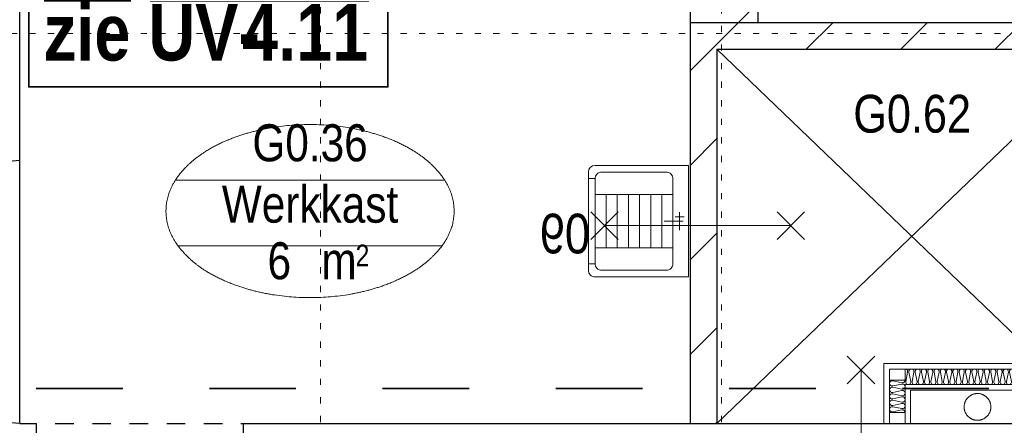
# Model space of a CAD drawing. Header units: millimetres. Extents: x 18442 to 242186, y -49554 to 63508.
# Tile 168 of 175: x 217086 to 221506, y 29044 to 30864. Entities that reach past the tile are written whole.
import ezdxf
from ezdxf.enums import TextEntityAlignment as Align

# ---------------------------------------------------------------- set-up
doc = ezdxf.new("R2010")
doc.units = ezdxf.units.MM
doc.header["$LTSCALE"] = 400
doc.header["$PDMODE"] = 1
doc.header["$PDSIZE"] = 15
for name, pattern in [('STYLE_01', [0.416641, 0.208282, -0.208359]), ('STYLE_05', [0.208282, 0.069427, -0.138855]), ('STYLE_22', [1.944444, 0.972222, -0.972222])]:
    doc.linetypes.add(name, pattern=pattern)
for name, color, linetype, lineweight in [('1800_GRID', 9, 'STYLE_01', 9), ('BA-blusmiddelen', 7, 'Continuous', 15), ('BA-Brandveiligheid', 7, 'Continuous', 15), ('Binnenkozijnen', 140, 'Continuous', 15), ('Buitenkozijnen', 140, 'Continuous', 15), ('Fragmentaanduiding', 1, 'STYLE_22', 35), ('leuning', 43, 'Continuous', 5), ('mat-beton (ihwg)', 5, 'Continuous', 25), ('mat-isolatie', 140, 'Continuous', 15), ('mat-kalkzandsteen', 5, 'Continuous', 25), ('mat-multiplex-hor', 140, 'Continuous', 15), ('None', 7, 'Continuous', 9), ('Ruimtenummers', 92, 'Continuous', 25)]:
    doc.layers.add(name, color=color, linetype=linetype, lineweight=lineweight)
doc.styles.add('Arial Narrow', font='ARIALN.TTF', dxfattribs={"height": 211.666667})
doc.styles.add('Arial Narrow (bold)', font='ARIALNB.TTF', dxfattribs={"height": 172.861111})
doc.styles.get("Standard").update_dxf_attribs({"font": 'arial.ttf'})

# ---------------------------------------------------------------- blocks, each defined once
blk = doc.blocks.new('*X941')
at = {"layer": 'None', "lineweight": 9}
for p, q in [((40701.1, 37307), (40799.1, 37405)), ((40861.8, 37043.4), (41005.1, 37186.7))]:
    blk.add_line(p, q, dxfattribs=at)
blk = doc.blocks.new('*X1215')
at = {"layer": 'None', "lineweight": 9}
for p, q in [((40701.1, 36882.7), (40809.7, 36991.3)), ((40701.1, 36458.4), (40821.1, 36578.4)), ((40701.1, 36034.2), (40821.1, 36154.2)), ((40701.1, 35609.9), (40821.1, 35729.9)), ((40815.4, 35300), (40821.1, 35305.6))]:
    blk.add_line(p, q, dxfattribs=at)
blk = doc.blocks.new('1200 pui gemeentehuis')
at = {"layer": 'Buitenkozijnen', "color": 92, "linetype": 'Continuous', "lineweight": 25}
for p, q in [((50, 0), (70, -250)), ((1230, 0), (1210, -250))]:
    blk.add_line(p, q, dxfattribs=at)
at = {"layer": 'Buitenkozijnen', "color": 43, "linetype": 'Continuous', "lineweight": 9}
blk.add_lwpolyline([(1165, -400), (1165, -450), (115, -450), (115, -400), (63, -400), (63, -250), (70, -250), (50, 0), (1230, 0), (1210, -250), (1217, -250), (1217, -400)], close=True, dxfattribs=at)
at = {"layer": 'None', "color": 8, "linetype": 'Continuous', "lineweight": 5}
blk.add_line((129, -270), (1150.5, -270), dxfattribs=at)
at = {"layer": 'None', "color": 92, "linetype": 'Continuous', "lineweight": 25}
for points in [[(63, -270), (129, -270), (129, -450), (125, -450), (125, -344), (63, -344), (63, -325)], [(1217, -270), (1151, -270), (1151, -450), (1155, -450), (1155, -344), (1217, -344), (1217, -325)]]:
    blk.add_lwpolyline(points, close=True, dxfattribs=at)
at = {"layer": 'None', "color": 140, "linetype": 'Continuous', "lineweight": 15}
blk.add_lwpolyline([(97.5, -304.8), (1183, -304.8), (1183, -331.2), (97.5, -331.2)], close=True, dxfattribs=at)
blk = doc.blocks.new('*X1255')
at = {"layer": 'None', "lineweight": 9}
for p, q in [((40809.7, 36991.3), (40918.4, 37100)), ((41222.6, 36980), (41342.6, 37100)), ((41646.9, 36980), (41766.9, 37100)), ((42071.2, 36980), (42191.2, 37100)), ((42495.4, 36980), (42615.4, 37100))]:
    blk.add_line(p, q, dxfattribs=at)
blk = doc.blocks.new('060min X')
at = {"layer": 'BA-Brandveiligheid', "color": 7, "linetype": 'Continuous', "lineweight": 15}
for p, q in [((-480.2, 61.7), (-356.7, -61.7)), ((-480.2, -61.7), (-356.7, 61.7)), ((480.2, 61.7), (356.7, -61.7)), ((480.2, -61.7), (356.7, 61.7)), ((-418.5, 0), (418.5, 0))]:
    blk.add_line(p, q, dxfattribs=at)
at = {"layer": 'BA-Brandveiligheid', "color": 43, "insert": (-709.2, 124.2), "char_height": 177.8, "attachment_point": 1, "style": 'Arial Narrow'}
blk.add_mtext('60', dxfattribs=at)
blk = doc.blocks.new('060min Y')
at = {"layer": 'BA-Brandveiligheid', "color": 7, "linetype": 'Continuous', "lineweight": 15}
for p, q in [((-61.7, 480.2), (61.7, 356.7)), ((61.7, 480.2), (-61.7, 356.7)), ((0, -418.5), (0, 418.5)), ((-61.7, -480.2), (61.7, -356.7)), ((61.7, -480.2), (-61.7, -356.7))]:
    blk.add_line(p, q, dxfattribs=at)
at = {"layer": 'BA-Brandveiligheid', "color": 43, "insert": (-89.5, 813), "char_height": 177.8, "attachment_point": 1, "style": 'Arial Narrow'}
blk.add_mtext('60', dxfattribs=at)
blk = doc.blocks.new('*U1264')
at = {"layer": 'mat-kalkzandsteen', "color": 8, "lineweight": 5}
for p, q in [((40821.1, 36980), (42571.1, 35300)), ((42571.1, 36980), (40821.1, 35300))]:
    blk.add_line(p, q, dxfattribs=at)
blk = doc.blocks.new('53.1 kraan')
at = {"layer": 'None', "color": 43, "linetype": 'Continuous', "lineweight": 9}
for p, q in [((-40, 0), (0, 0)), ((-20, -20), (-20, 20)), ((0, 15), (0, -70)), ((0, 0), (40, 0)), ((20, -20), (20, 20))]:
    blk.add_line(p, q, dxfattribs=at)
at = {"layer": 'None', "color": 43, "linetype": 'Continuous', "lineweight": 25}
blk.add_point((0, 0), dxfattribs=at)
blk = doc.blocks.new('53.34-01 stortgoot')
at = {"layer": 'None', "color": 43, "linetype": 'Continuous', "lineweight": 9}
for p, q in [((0, -420), (0, 0)), ((0, 0), (500, 0)), ((500, 0), (500, -420)), ((58, -420), (58, -450)), ((442, -420), (442, -450)), ((30, -450), (470, -450))]:
    blk.add_line(p, q, dxfattribs=at)
at = {"layer": 'None', "color": 8, "linetype": 'Continuous', "lineweight": 5}
for p, q in [((130, -70), (130, -420)), ((370, -70), (370, -420)), ((130, -120), (370, -120)), ((130, -170), (370, -170)), ((130, -220), (370, -220)), ((130, -270), (370, -270)), ((130, -320), (370, -320)), ((130, -370), (370, -370))]:
    blk.add_line(p, q, dxfattribs=at)
at = {"layer": 'None', "color": 43, "linetype": 'Continuous', "lineweight": 9, "flags": 128}
blk.add_lwpolyline([(30, -100, -0.414214), (60, -70), (440, -70, -0.414214), (470, -100), (470, -390, -0.414214), (440, -420), (60, -420, -0.414214), (30, -390)], format="xyb", close=True, dxfattribs=at)
at = {"layer": 'None', "color": 43, "linetype": 'Continuous', "lineweight": 9}
for centre, start, end in [((30, -420), 180, 270), ((470, -420), 270, 0)]:
    blk.add_arc(centre, 30, start, end, dxfattribs=at)
at = {"layer": 'None', "color": 43, "linetype": 'Continuous', "lineweight": 25}
blk.add_point((0, 0), dxfattribs=at)
at = {"layer": 'None', "color": 43}
blk.add_blockref('53.1 kraan', (250, -40), dxfattribs=at)
blk = doc.blocks.new('Fragment')
at = {"layer": 'Fragmentaanduiding', "linetype": 'Continuous', "lineweight": 35}
blk.add_lwpolyline([(-774.2, 197), (838.3, 197), (838.3, -189.7), (-774.2, -189.7)], close=True, dxfattribs=at)
at = {"layer": 'Fragmentaanduiding', "insert": (-706.6, 182.3), "char_height": 254, "attachment_point": 1, "style": 'Arial Narrow (bold)'}
blk.add_mtext('zie UV-', dxfattribs=at)
at = {"layer": 'Fragmentaanduiding', "style": 'Arial Narrow (bold)'}
blk.add_attdef('Fragment', text='', height=254, dxfattribs=at).set_placement((183.3, 182.3), align=Align.TOP_LEFT)
at = {"layer": 'None', "color": 0, "flags": 1}
blk.add_attdef('Detail', (-774.2, -646.9), '', height=254, dxfattribs=at)
blk = doc.blocks.new('Ruimtenummer UV 50')
at = {"layer": 'Ruimtenummers', "color": 8, "lineweight": 5}
for p, q in [((602.2, 156.5), (-602.3, 156.5)), ((594.7, -137.5), (-594.8, -137.5))]:
    blk.add_line(p, q, dxfattribs=at)
blk.add_open_spline([(-323.4, 353.8), (-173.3, 405.8), (173.3, 405.8), (323.4, 353.8), (473.5, 301.8), (560.1, 211.8), (646.8, 121.7), (646.8, 17.7), (646.8, -86.3), (560.1, -176.3), (473.5, -266.4), (323.4, -318.4), (173.3, -370.4), (-173.3, -370.4), (-323.4, -318.4), (-473.5, -266.4), (-560.2, -176.3), (-646.8, -86.3), (-646.8, 17.7), (-646.8, 121.7), (-560.2, 211.8), (-473.5, 301.8), (-323.4, 353.8)], degree=2, knots=[0, 0, 0, 0.09962, 0.19924, 0.19924, 0.283607, 0.283607, 0.349619, 0.349619, 0.415638, 0.415638, 0.5, 0.5, 0.59962, 0.69924, 0.69924, 0.783607, 0.783607, 0.849619, 0.849619, 0.915638, 0.915638, 1, 1, 1], dxfattribs=at)
at = {"layer": 'Ruimtenummers', "attachment_point": 2, "style": 'Arial Narrow'}
for s, insert, char_height in [(' 2', (220.1, -132.8), 96.8), (' m', (103.6, -122.2), 165.95)]:
    blk.add_mtext(s, dxfattribs=dict(at, insert=insert, char_height=char_height))
at = {"layer": 'Ruimtenummers', "style": 'Arial Narrow'}
for tag, p in [('Nummer', (0, 406.9)), ('Naam', (0, 131.7)), ('Oppervlak', (-137.9, -122.2))]:
    blk.add_attdef(tag, text='', height=165.9, dxfattribs=at).set_placement(p, align=Align.TOP_CENTER)
blk = doc.blocks.new('*U2006')
at = {"layer": 'None', "color": 8, "linetype": 'Continuous', "lineweight": 5, "flags": 128}
blk.add_lwpolyline([(0, 0, 0.473832), (11.3, 13.9), (2.8, 56.1, -0.473832), (14.1, 70, -0.473832), (25.5, 56.1), (16.9, 13.9, 0.473832), (28.3, 0, 0.473832), (39.6, 13.9), (31.1, 56.1, -0.473832), (42.4, 70, -0.473832), (53.7, 56.1), (45.2, 13.9, 0.473832), (56.5, 0, 0.473832), (67.9, 13.9), (59.3, 56.1, -0.473832), (70.7, 70, -0.473832), (82, 56.1), (73.4, 13.9, 0.473832), (84.8, 0, 0.473832), (96.1, 13.9), (87.6, 56.1, -0.473832), (98.9, 70, -0.473832), (110.2, 56.1), (101.7, 13.9, 0.473832), (113, 0, 0.473832), (124.4, 13.9), (115.8, 56.1, -0.473832), (127.2, 70, -0.473832), (138.5, 56.1), (130, 13.9, 0.473832), (141.3, 0, 0.473832), (152.6, 13.9), (144.1, 56.1, -0.473832), (155.4, 70, -0.473832), (166.8, 56.1), (158.2, 13.9, 0.473832), (169.6, 0, 0.473832), (180.9, 13.9), (172.4, 56.1, -0.473832), (183.7, 70, -0.473832), (195, 56.1), (186.5, 13.9, 0.473832), (197.8, 0, 0.473832), (209.2, 13.9), (200.6, 56.1, -0.473832), (212, 70, -0.473832), (223.3, 56.1), (214.7, 13.9, 0.473832), (226.1, 0, 0.473832), (237.4, 13.9), (228.9, 56.1, -0.473832), (240.2, 70, -0.473832), (251.5, 56.1), (243, 13.9, 0.473832), (254.3, 0, 0.473832), (265.7, 13.9), (257.1, 56.1, -0.473832), (268.5, 70, -0.473832), (279.8, 56.1), (271.3, 13.9, 0.473832), (282.6, 0, 0.473832), (293.9, 13.9), (285.4, 56.1, -0.473832), (296.7, 70, -0.473832), (308.1, 56.1), (299.5, 13.9, 0.473832), (310.9, 0, 0.473832), (322.2, 13.9), (313.7, 56.1, -0.473832), (325, 70, -0.473832), (336.3, 56.1), (327.8, 13.9, 0.473832), (339.1, 0, 0.473832), (350.5, 13.9), (341.9, 56.1, -0.473832), (353.3, 70, -0.473832), (364.6, 56.1), (356, 13.9, 0.473832), (367.4, 0, 0.473832), (378.7, 13.9), (370.2, 56.1, -0.473832), (381.5, 70, -0.473832), (392.8, 56.1), (384.3, 13.9, 0.473832), (395.6, 0, 0.473832), (407, 13.9), (398.4, 56.1, -0.473832), (409.8, 70, -0.473832), (421.1, 56.1), (412.6, 13.9, 0.473832), (423.9, 0, 0.473832), (435.2, 13.9), (426.7, 56.1, -0.473832), (438, 70, -0.473832), (449.4, 56.1), (440.8, 13.9, 0.473832), (452.2, 0, 0.473832), (463.5, 13.9), (455, 56.1, -0.473832), (466.3, 70, -0.473832), (477.6, 56.1), (469.1, 13.9, 0.473832), (480.4, 0, 0.473832), (491.8, 13.9), (483.2, 56.1, -0.473832), (494.6, 70, -0.473832), (505.9, 56.1), (497.3, 13.9, 0.473832), (508.7, 0, 0.473832), (520, 13.9), (511.5, 56.1, -0.473832), (522.8, 70, -0.473832), (534.1, 56.1), (525.6, 13.9, 0.473832), (536.9, 0, 0.473832), (548.3, 13.9), (539.7, 56.1, -0.473832), (551.1, 70, -0.473832), (562.4, 56.1), (553.9, 13.9, 0.473832), (565.2, 0, 0.473832), (576.5, 13.9), (568, 56.1, -0.473832), (579.3, 70, -0.473832), (590.7, 56.1), (582.1, 13.9, 0.473832), (593.5, 0, 0.473832), (604.8, 13.9), (596.3, 56.1, -0.473832), (607.6, 70, -0.473832), (618.9, 56.1), (610.4, 13.9, 0.473832), (621.7, 0, 0.473832), (633.1, 13.9), (624.5, 56.1, -0.473832), (635.9, 70, -0.473832), (647.2, 56.1), (638.7, 13.9, 0.473832), (650, 0, 0.473832)], format="xyb", dxfattribs=at)
blk = doc.blocks.new('*U1176')
at = {"layer": 'BA-blusmiddelen', "color": 140, "linetype": 'Continuous', "lineweight": 9}
for points in [[(60, 0), (60, 16.1), (43.9, 43.9), (16.1, 60), (-16.1, 60), (-43.9, 43.9), (-60, 16.1), (-60, -16.1), (-43.9, -43.9), (-16.1, -60), (16.1, -60), (43.9, -43.9), (60, -16.1), (60, 0)], [(-60, 0), (-60, -16.1), (-43.9, -43.9), (-16.1, -60), (16.1, -60), (43.9, -43.9), (60, -16.1), (60, 0)]]:
    blk.add_open_spline(points, degree=2, dxfattribs=at)
blk = doc.blocks.new('DBL')
at = {"layer": 'None', "color": 7}
blk.add_blockref('*U1176', (0, 0), dxfattribs=at)
blk = doc.blocks.new('*X2007')
at = {"layer": 'None', "lineweight": 5}
blk.add_line((41664, 35300), (41666.1, 35302.1), dxfattribs=at)
blk = doc.blocks.new('*U2008')
at = {"layer": 'None', "color": 8, "linetype": 'Continuous', "lineweight": 5, "flags": 128}
blk.add_lwpolyline([(0, 0, 0.475385), (11.6, 14.2), (2.9, 55.8, -0.475385), (14.5, 70, -0.475385), (26.1, 55.8), (17.4, 14.2, 0.475385), (29, 0, 0.475385), (40.6, 14.2), (31.9, 55.8, -0.475385), (43.5, 70, -0.475385), (55.1, 55.8), (46.4, 14.2, 0.475385), (58, 0, 0.475385), (69.6, 14.2), (60.9, 55.8, -0.475385), (72.5, 70, -0.475385), (84.1, 55.8), (75.4, 14.2, 0.475385), (87, 0, 0.475385), (98.6, 14.2), (89.9, 55.8, -0.475385), (101.5, 70, -0.475385), (113.1, 55.8), (104.4, 14.2, 0.475385), (116, 0, 0.475385), (127.6, 14.2), (118.9, 55.8, -0.475385), (130.5, 70, -0.475385), (142.1, 55.8), (133.4, 14.2, 0.475385), (145, 0, 0.475385)], format="xyb", dxfattribs=at)
blk = doc.blocks.new('*X2009')
at = {"layer": 'None', "lineweight": 5}
blk.add_line((42371.1, 35300), (42386.1, 35315), dxfattribs=at)
blk = doc.blocks.new('*U2010')
at = {"layer": 'None', "color": 8, "linetype": 'Continuous', "lineweight": 5, "flags": 128}
blk.add_lwpolyline([(0, 0, 0.475385), (11.6, 14.2), (2.9, 55.8, -0.475385), (14.5, 70, -0.475385), (26.1, 55.8), (17.4, 14.2, 0.475385), (29, 0, 0.475385), (40.6, 14.2), (31.9, 55.8, -0.475385), (43.5, 70, -0.475385), (55.1, 55.8), (46.4, 14.2, 0.475385), (58, 0, 0.475385), (69.6, 14.2), (60.9, 55.8, -0.475385), (72.5, 70, -0.475385), (84.1, 55.8), (75.4, 14.2, 0.475385), (87, 0, 0.475385), (98.6, 14.2), (89.9, 55.8, -0.475385), (101.5, 70, -0.475385), (113.1, 55.8), (104.4, 14.2, 0.475385), (116, 0, 0.475385), (127.6, 14.2), (118.9, 55.8, -0.475385), (130.5, 70, -0.475385), (142.1, 55.8), (133.4, 14.2, 0.475385), (145, 0, 0.475385)], format="xyb", dxfattribs=at)
blk = doc.blocks.new('*U2011')
at = {"layer": 'leuning', "color": 140, "linetype": 'Continuous', "lineweight": 15}
for p, q in [((42411.1, 35570), (41571.1, 35570)), ((41571.1, 35570), (41571.1, 35300)), ((42386.1, 35545), (41596.1, 35545)), ((41596.1, 35545), (41596.1, 35300)), ((42386.1, 35300), (42386.1, 35545)), ((42411.1, 35300), (42411.1, 35570)), ((42316.1, 35475), (41666.1, 35475)), ((41666.1, 35475), (41666.1, 35300)), ((42316.1, 35300), (42316.1, 35475)), ((42291.1, 35450), (41691.1, 35450)), ((41691.1, 35450), (41691.1, 35300)), ((42291.1, 35300), (42291.1, 35450))]:
    blk.add_line(p, q, dxfattribs=at)
at = {"layer": 'mat-multiplex-hor', "lineweight": 15}
for points in [[(41596.1, 35495), (41666.1, 35495), (41666.1, 35545), (41596.1, 35545)], [(42386.1, 35495), (42316.1, 35495), (42316.1, 35545), (42386.1, 35545)], [(41596.1, 35300), (41666.1, 35300), (41666.1, 35350), (41596.1, 35350)], [(42386.1, 35300), (42316.1, 35300), (42316.1, 35350), (42386.1, 35350)]]:
    blk.add_lwpolyline(points, close=True, dxfattribs=at)
at = {"layer": 'BA-blusmiddelen', "color": 7, "rotation": 270}
blk.add_blockref('DBL', (41991.1, 35375), dxfattribs=at)
at = {"layer": 'mat-isolatie', "color": 8}
for name, p, rotation in [('*U2006', (42316.1, 35545), 180), ('*U2008', (41666.1, 35350), 89.99996678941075)]:
    blk.add_blockref(name, p, dxfattribs=dict(at, rotation=rotation))
at = {"layer": 'mat-isolatie', "color": 8, "xscale": -1, "rotation": 270.0000332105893}
blk.add_blockref('*U2010', (42316.1, 35350), dxfattribs=at)
at = {"layer": 'mat-multiplex-hor'}
for name in ['*X2007', '*X2009']:
    blk.add_blockref(name, (0, 0), dxfattribs=at)
blk = doc.blocks.new('*U2414')
at = {"layer": '1800_GRID', "color": 43, "linetype": 'STYLE_05', "lineweight": 9}
for p, q in [((39041.1, 42249.8), (39041.1, 1249.8)), ((40841.1, 42249.8), (40841.1, 1249.8)), ((52842, 37050), (36042, 37050))]:
    blk.add_line(p, q, dxfattribs=at)

msp = doc.modelspace()

# ---------------------------------------------------------------- linework, layer by layer
at = {"layer": 'Binnenkozijnen', "color": 92, "linetype": 'STYLE_01', "lineweight": 25}
msp.add_line((217245.72553, 29051.61885), (218209.72553, 29051.61885), dxfattribs=at)
at = {"layer": 'Fragmentaanduiding', "lineweight": 35}
msp.add_lwpolyline([(216381.7849, 29209.87051), (222455.02364, 29209.87051), (222455.02364, 25509.17051), (216381.7849, 25509.87051)], close=True, dxfattribs=at)
at = {"layer": 'mat-beton (ihwg)', "lineweight": 25}
for p, q in [((217085.82553, 29051.61885), (217085.82553, 34401.61885)), ((217085.82553, 29051.61885), (217160.82553, 29051.61885)), ((217160.82553, 28801.61885), (217160.82553, 29051.61885)), ((218090.82553, 29051.61885), (222085.82553, 29051.61885)), ((218090.82553, 28801.61885), (218090.82553, 29051.61885))]:
    msp.add_line(p, q, dxfattribs=at)
at = {"layer": 'mat-kalkzandsteen', "lineweight": 25}
for p, q in [((220399.82553, 31301.61885), (220399.82553, 30851.61885)), ((220095.82553, 31087.61885), (220095.82553, 30731.61885)), ((220095.79217, 30851.61885), (220095.79217, 29051.61885)), ((220095.79217, 30851.61885), (222085.79217, 30851.61885)), ((220215.79217, 30731.61885), (220215.79217, 29051.61885)), ((220215.79217, 30731.61885), (221965.79217, 30731.61885))]:
    msp.add_line(p, q, dxfattribs=at)

# ---------------------------------------------------------------- block references
at = {"layer": '1800_GRID', "color": 7}
msp.add_blockref('*U2414', (179394.72553, -6248.38115), dxfattribs=at)
at = {"layer": 'Binnenkozijnen', "color": 7, "rotation": 270}
msp.add_blockref('1200 pui gemeentehuis', (217085.82553, 30281.61885), dxfattribs=at)
at = {"layer": 'Fragmentaanduiding', "color": 7}
msp.add_blockref('Fragment', (217900.94535, 30752.0916), dxfattribs=at).add_auto_attribs({'Fragment': '4.11'})
at = {"layer": 'mat-kalkzandsteen'}
for name in ['*X941', '*X1255', '*X1215']:
    msp.add_blockref(name, (179394.72553, -6248.38115), dxfattribs=at)
at = {"layer": 'None', "color": 7}
for name in ['*U1264', '*U2011']:
    msp.add_blockref(name, (179394.72553, -6248.38115), dxfattribs=at)
at = {"layer": 'None', "color": 7, "rotation": 270}
msp.add_blockref('53.34-01 stortgoot', (220088.74346, 30209.81885), dxfattribs=at)
at = {"layer": 'None', "color": 7, "xscale": -1, "rotation": 180}
for name, p in [('060min X', (220129.42553, 29939.81885)), ('060min Y', (220863.12635, 28874.06015))]:
    msp.add_blockref(name, p, dxfattribs=at)
at = {"layer": 'Ruimtenummers'}
msp.add_blockref('Ruimtenummer UV 50', (218389.33978, 29987.43134), dxfattribs=at).add_auto_attribs({'Nummer': 'G0.36', 'Naam': 'Werkkast', 'Oppervlak': '6'})

# ---------------------------------------------------------------- texts
at = {"layer": 'Ruimtenummers', "insert": (220828.17936, 30526.50218), "char_height": 169.333333, "attachment_point": 1, "style": 'Arial Narrow'}
msp.add_mtext('G0.62', dxfattribs=at)

doc.saveas('drawing.dxf')
